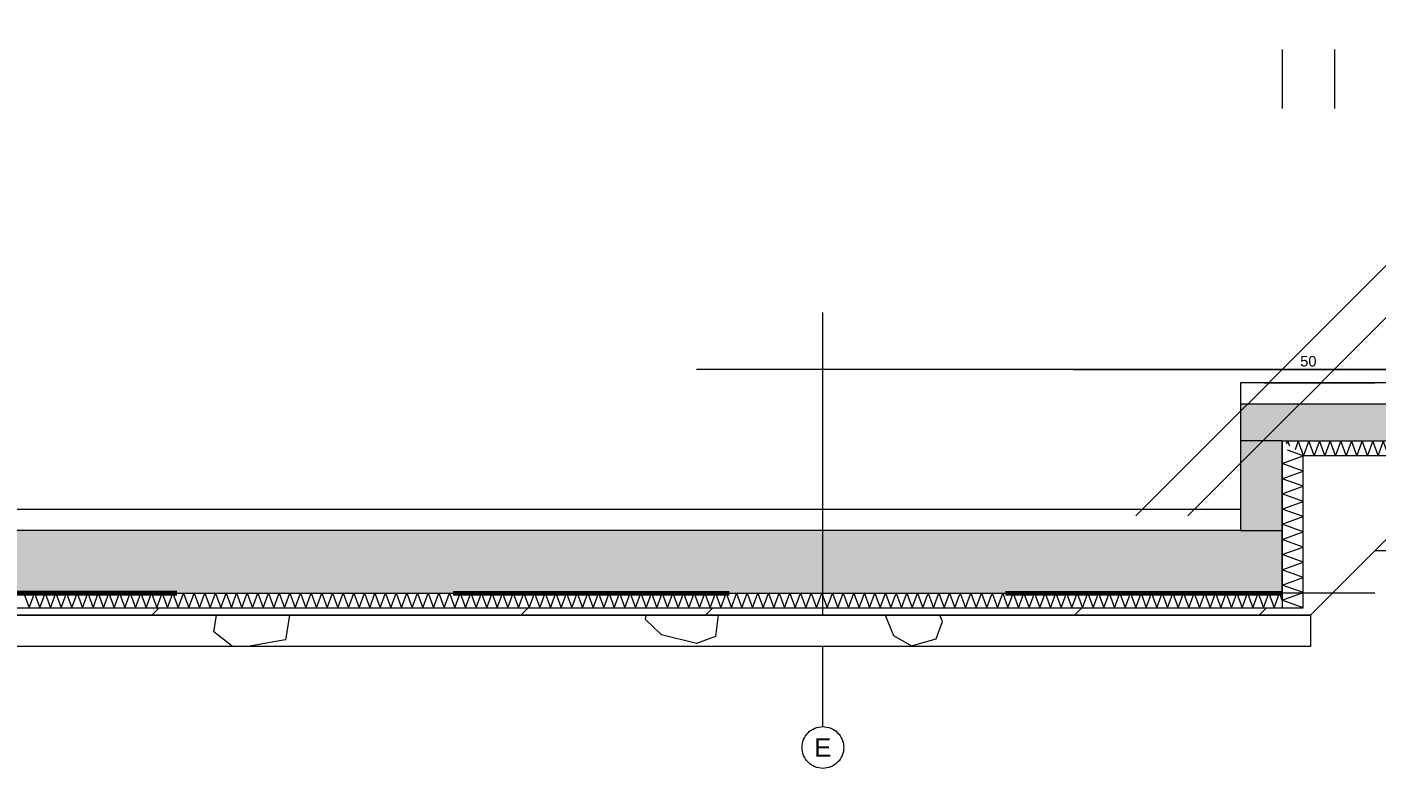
# Model space of a CAD drawing. Header units: metres. Extents: x -3716 to 31, y -1854 to 706.
# Tile 204 of 237: x -821 to -659, y 522 to 613. Entities that reach past the tile are written whole.
import ezdxf

# ---------------------------------------------------------------- set-up
doc = ezdxf.new("R2010")
doc.units = ezdxf.units.M
doc.header["$LTSCALE"] = 1.25
doc.header["$PDMODE"] = 1
doc.header["$PDSIZE"] = -2
doc.linetypes.add('Linienart-34', pattern=[4.233, 2.116, -2.117])
doc.linetypes.add('Linienart-53', pattern=[5.291531, 3.175, -1.058062, 0.352704, -0.705764])
doc.layers.get('0').update_dxf_attribs({"lineweight": 25})
doc.layers.add('00 -Bauelemente -Dämmung innen', color=7, linetype='Continuous', lineweight=9, true_color=0xff7fe6)
doc.layers.add('30 -35 Decken- 0 Decken', color=7, linetype='Continuous', lineweight=35, true_color=0x00ee00)
doc.layers.add('70 -71 Achsen- 1 Gebäudeachsen', color=7, linetype='Linienart-53', lineweight=18)
doc.layers.add('Keine', color=7, linetype='Continuous', lineweight=9)
doc.styles.add('Arial', font='arial.ttf')
doc.dimstyles.new('SIA_DIN1356', dxfattribs={"dimtxt": 1.258608, "dimasz": 2.80603, "dimexe": 2.5, "dimexo": 3.75, "dimgap": 0.625, "dimtad": 1, "dimdec": 3, "dimtxsty": 'Arial', "dimblk": 'VW_SLASH-1', "dimblk1": 'VW_SLASH-1', "dimblk2": 'VW_SLASH-1', "dimcen": 0, "dimdle": 2.5, "dimadec": 3, "dimazin": 0, "dimtfac": 1, "dimtdec": 3, "dimtix": 1, "dimtmove": 0, "dimatfit": 0, "dimldrblk": 'VW_FILLEDARROW-1', "dimfxl": 1, "dimfrac": 2, "dimtolj": 1, "dimarcsym": 0})

# ---------------------------------------------------------------- blocks, each defined once
blk = doc.blocks.new('Gruppe-1158')
at = {"color": 255, "linetype": 'Continuous', "lineweight": 5}
blk.add_wipeout([(-47.546, 11.588), (-29.021, 11.588), (-29.021, 11.728), (-47.546, 11.728)], dxfattribs=at).dxf.layer = '00 -Bauelemente -Dämmung innen'
blk = doc.blocks.new('Gruppe-1159')
at = {"layer": '00 -Bauelemente -Dämmung innen', "color": 7, "transparency": 33554687, "flags": 128}
blk.add_lwpolyline([(-41.075, 11.728), (-41.024, 11.588), (-40.973, 11.728), (-40.922, 11.588), (-40.871, 11.728), (-40.82, 11.588), (-40.769, 11.728), (-40.718, 11.588), (-40.667, 11.728), (-40.616, 11.588), (-40.565, 11.728), (-40.514, 11.588), (-40.463, 11.728), (-40.412, 11.588), (-40.361, 11.728), (-40.31, 11.588), (-40.259, 11.728), (-40.208, 11.588), (-40.157, 11.728), (-40.106, 11.588), (-40.055, 11.728), (-40.005, 11.588), (-39.954, 11.728), (-39.903, 11.588), (-39.852, 11.728), (-39.801, 11.588), (-39.75, 11.728), (-39.699, 11.588), (-39.648, 11.728), (-39.597, 11.588), (-39.546, 11.728), (-39.495, 11.588), (-39.444, 11.728), (-39.393, 11.588), (-39.342, 11.728), (-39.291, 11.588), (-39.24, 11.728), (-39.189, 11.588), (-39.138, 11.728), (-39.087, 11.588), (-39.036, 11.728), (-38.985, 11.588), (-38.934, 11.728), (-38.884, 11.588), (-38.833, 11.728), (-38.782, 11.588), (-38.731, 11.728), (-38.68, 11.588), (-38.629, 11.728), (-38.578, 11.588), (-38.527, 11.728), (-38.476, 11.588), (-38.425, 11.728), (-38.374, 11.588), (-38.323, 11.728), (-38.272, 11.588), (-38.221, 11.728), (-38.17, 11.588), (-38.119, 11.728), (-38.068, 11.588), (-38.017, 11.728), (-37.966, 11.588), (-37.915, 11.728), (-37.864, 11.588), (-37.813, 11.728), (-37.762, 11.588), (-37.712, 11.728), (-37.661, 11.588), (-37.61, 11.728), (-37.559, 11.588), (-37.508, 11.728), (-37.457, 11.588), (-37.406, 11.728), (-37.355, 11.588), (-37.304, 11.728), (-37.253, 11.588), (-37.202, 11.728), (-37.151, 11.588), (-37.1, 11.728), (-37.049, 11.588), (-36.998, 11.728), (-36.947, 11.588), (-36.896, 11.728), (-36.845, 11.588), (-36.794, 11.728), (-36.743, 11.588), (-36.692, 11.728), (-36.641, 11.588), (-36.59, 11.728), (-36.54, 11.588), (-36.489, 11.728), (-36.438, 11.588), (-36.387, 11.728), (-36.336, 11.588), (-36.285, 11.728), (-36.234, 11.588), (-36.183, 11.728), (-36.132, 11.588), (-36.081, 11.728), (-36.03, 11.588), (-35.979, 11.728), (-35.928, 11.588), (-35.877, 11.728), (-35.826, 11.588), (-35.775, 11.728), (-35.724, 11.588), (-35.673, 11.728), (-35.622, 11.588), (-35.571, 11.728), (-35.52, 11.588), (-35.469, 11.728), (-35.419, 11.588), (-35.368, 11.728), (-35.317, 11.588), (-35.266, 11.728), (-35.215, 11.588), (-35.164, 11.728), (-35.113, 11.588), (-35.062, 11.728), (-35.011, 11.588), (-34.96, 11.728), (-34.909, 11.588), (-34.858, 11.728), (-34.807, 11.588), (-34.756, 11.728), (-34.705, 11.588), (-34.654, 11.728), (-34.603, 11.588), (-34.552, 11.728), (-34.501, 11.588), (-34.45, 11.728), (-34.399, 11.588), (-34.348, 11.728), (-34.297, 11.588), (-34.247, 11.728), (-34.196, 11.588), (-34.145, 11.728), (-34.094, 11.588), (-34.043, 11.728), (-33.992, 11.588), (-33.941, 11.728), (-33.89, 11.588), (-33.839, 11.728), (-33.788, 11.588), (-33.737, 11.728), (-33.686, 11.588), (-33.635, 11.728), (-33.584, 11.588), (-33.533, 11.728), (-33.482, 11.588), (-33.431, 11.728), (-33.38, 11.588), (-33.329, 11.728), (-33.278, 11.588), (-33.227, 11.728), (-33.176, 11.588), (-33.125, 11.728), (-33.075, 11.588), (-33.024, 11.728), (-32.973, 11.588), (-32.922, 11.728), (-32.871, 11.588), (-32.82, 11.728), (-32.769, 11.588), (-32.718, 11.728), (-32.667, 11.588), (-32.616, 11.728), (-32.565, 11.588), (-32.514, 11.728), (-32.463, 11.588), (-32.412, 11.728), (-32.361, 11.588), (-32.31, 11.728), (-32.259, 11.588), (-32.208, 11.728), (-32.157, 11.588), (-32.106, 11.728), (-32.055, 11.588), (-32.004, 11.728), (-31.954, 11.588), (-31.903, 11.728), (-31.852, 11.588), (-31.801, 11.728), (-31.75, 11.588), (-31.699, 11.728), (-31.648, 11.588), (-31.597, 11.728), (-31.546, 11.588), (-31.495, 11.728), (-31.444, 11.588), (-31.393, 11.728), (-31.342, 11.588), (-31.291, 11.728), (-31.24, 11.588), (-31.189, 11.728), (-31.138, 11.588), (-31.087, 11.728), (-31.036, 11.588), (-30.985, 11.728), (-30.934, 11.588), (-30.883, 11.728), (-30.832, 11.588), (-30.782, 11.728), (-30.731, 11.588), (-30.68, 11.728), (-30.629, 11.588), (-30.578, 11.728), (-30.527, 11.588), (-30.476, 11.728), (-30.425, 11.588), (-30.374, 11.728), (-30.323, 11.588), (-30.272, 11.728), (-30.221, 11.588), (-30.17, 11.728), (-30.119, 11.588), (-30.068, 11.728), (-30.017, 11.588), (-29.966, 11.728), (-29.915, 11.588), (-29.864, 11.728), (-29.813, 11.588), (-29.762, 11.728), (-29.711, 11.588), (-29.661, 11.728), (-29.61, 11.588), (-29.559, 11.728), (-29.508, 11.588), (-29.457, 11.728), (-29.406, 11.588), (-29.355, 11.728), (-29.304, 11.588), (-29.253, 11.728), (-29.202, 11.588), (-29.151, 11.728), (-29.1, 11.588), (-29.049, 11.728), (-29.021, 11.651)], dxfattribs=at)
blk = doc.blocks.new('Gruppe-1160')
at = {"layer": '00 -Bauelemente -Dämmung innen', "color": 7, "linetype": 'Continuous', "lineweight": 9, "transparency": 33554687}
blk.add_line((-29.021, 11.728), (-47.546, 11.728), dxfattribs=at)
blk = doc.blocks.new('Gruppe-1161')
at = {"layer": '00 -Bauelemente -Dämmung innen', "color": 7, "linetype": 'Continuous', "lineweight": 9, "transparency": 33554687}
blk.add_line((-47.546, 11.588), (-29.021, 11.588), dxfattribs=at)
blk = doc.blocks.new('Gruppe-1162')
at = {"layer": '00 -Bauelemente -Dämmung innen', "color": 7, "transparency": 33554687}
for name in ['Gruppe-1160', 'Gruppe-1161']:
    blk.add_blockref(name, (0, 0), dxfattribs=at)
blk = doc.blocks.new('Gruppe-1163')
at = {"layer": '00 -Bauelemente -Dämmung innen', "color": 7}
blk.add_blockref('Gruppe-1158', (0, 0), dxfattribs=at)
at = {"layer": '00 -Bauelemente -Dämmung innen', "color": 7, "transparency": 33554687}
for name in ['Gruppe-1159', 'Gruppe-1162']:
    blk.add_blockref(name, (0, 0), dxfattribs=at)
blk = doc.blocks.new('Gruppe-1164')
at = {"layer": '00 -Bauelemente -Dämmung innen', "color": 7, "transparency": 33554687}
blk.add_blockref('Gruppe-1163', (0, 0), dxfattribs=at)
at = {"layer": '00 -Bauelemente -Dämmung innen', "color": 0, "flags": 1}
for tag in ['IFC_UUID', 'instanceID', 'prm0_name', 'prm0_type', 'prm0_value', 'prm1_name', 'prm1_type', 'prm1_value', 'prm2_name', 'prm2_type', 'prm2_value', 'prm3_name', 'prm3_type', 'prm3_value', 'prm4_name', 'prm4_type', 'prm4_value', 'prm5_name', 'prm5_type', 'prm5_value', 'prm6_name', 'prm6_type', 'prm6_value']:
    blk.add_attdef(tag, (-47.546, 11.588), '', height=0.00018, dxfattribs=at)
blk = doc.blocks.new('Gruppe-1172')
at = {"color": 255, "linetype": 'Continuous', "lineweight": 5}
blk.add_wipeout([(-28.821, 11.588), (-28.821, 13.048), (-29.021, 13.188), (-29.021, 11.588)], dxfattribs=at).dxf.layer = '00 -Bauelemente -Dämmung innen'
blk = doc.blocks.new('Gruppe-1173')
at = {"layer": '00 -Bauelemente -Dämmung innen', "color": 7, "transparency": 33554687, "flags": 128}
blk.add_lwpolyline([(-28.821, 11.588), (-29.021, 11.661), (-28.821, 11.734), (-29.021, 11.806), (-28.821, 11.879), (-29.021, 11.952), (-28.821, 12.025), (-29.021, 12.098), (-28.821, 12.17), (-29.021, 12.243), (-28.821, 12.316), (-29.021, 12.389), (-28.821, 12.462), (-29.021, 12.534), (-28.821, 12.607), (-29.021, 12.68), (-28.821, 12.753), (-29.021, 12.825), (-28.821, 12.898), (-29.021, 12.971), (-28.821, 13.044), (-28.97, 13.098)], dxfattribs=at)
blk = doc.blocks.new('Gruppe-1174')
at = {"layer": '00 -Bauelemente -Dämmung innen', "color": 7, "linetype": 'Continuous', "lineweight": 9, "transparency": 33554687}
blk.add_line((-29.021, 13.188), (-29.021, 11.588), dxfattribs=at)
blk = doc.blocks.new('Gruppe-1175')
at = {"layer": '00 -Bauelemente -Dämmung innen', "color": 7, "linetype": 'Continuous', "lineweight": 9, "transparency": 33554687}
blk.add_line((-28.821, 11.588), (-28.821, 13.048), dxfattribs=at)
blk = doc.blocks.new('Gruppe-1176')
at = {"layer": '00 -Bauelemente -Dämmung innen', "color": 7, "transparency": 33554687}
for name in ['Gruppe-1174', 'Gruppe-1175']:
    blk.add_blockref(name, (0, 0), dxfattribs=at)
blk = doc.blocks.new('Gruppe-1177')
at = {"layer": '00 -Bauelemente -Dämmung innen', "color": 7}
blk.add_blockref('Gruppe-1172', (0, 0), dxfattribs=at)
at = {"layer": '00 -Bauelemente -Dämmung innen', "color": 7, "transparency": 33554687}
for name in ['Gruppe-1176', 'Gruppe-1173']:
    blk.add_blockref(name, (0, 0), dxfattribs=at)
blk = doc.blocks.new('Gruppe-1178')
at = {"layer": '00 -Bauelemente -Dämmung innen', "color": 7, "transparency": 33554687}
blk.add_blockref('Gruppe-1177', (0, 0), dxfattribs=at)
at = {"layer": '00 -Bauelemente -Dämmung innen', "color": 0, "flags": 1}
for tag in ['IFC_UUID', 'instanceID', 'prm0_name', 'prm0_type', 'prm0_value', 'prm1_name', 'prm1_type', 'prm1_value', 'prm2_name', 'prm2_type', 'prm2_value', 'prm3_name', 'prm3_type', 'prm3_value', 'prm4_name', 'prm4_type', 'prm4_value', 'prm5_name', 'prm5_type', 'prm5_value', 'prm6_name', 'prm6_type', 'prm6_value']:
    blk.add_attdef(tag, (-29.021, 11.588), '', height=0.00018, dxfattribs=at)
blk = doc.blocks.new('Gruppe-1179')
at = {"color": 255, "linetype": 'Continuous', "lineweight": 5}
blk.add_wipeout([(-28.821, 13.048), (-25.921, 13.048), (-25.921, 13.188), (-29.021, 13.188)], dxfattribs=at).dxf.layer = '00 -Bauelemente -Dämmung innen'
blk = doc.blocks.new('Gruppe-1180')
at = {"layer": '00 -Bauelemente -Dämmung innen', "color": 7, "transparency": 33554687, "flags": 128}
for points in [[(-28.98, 13.16), (-28.97, 13.188), (-28.953, 13.14)], [(-25.921, 13.165), (-25.964, 13.048), (-26.015, 13.188), (-26.066, 13.048), (-26.117, 13.188), (-26.167, 13.048), (-26.218, 13.188), (-26.269, 13.048), (-26.32, 13.188), (-26.371, 13.048), (-26.422, 13.188), (-26.473, 13.048), (-26.524, 13.188), (-26.575, 13.048), (-26.626, 13.188), (-26.677, 13.048), (-26.728, 13.188), (-26.779, 13.048), (-26.83, 13.188), (-26.881, 13.048), (-26.932, 13.188), (-26.983, 13.048), (-27.034, 13.188), (-27.085, 13.048), (-27.136, 13.188), (-27.187, 13.048), (-27.238, 13.188), (-27.289, 13.048), (-27.339, 13.188), (-27.39, 13.048), (-27.441, 13.188), (-27.492, 13.048), (-27.543, 13.188), (-27.594, 13.048), (-27.645, 13.188), (-27.696, 13.048), (-27.747, 13.188), (-27.798, 13.048), (-27.849, 13.188), (-27.9, 13.048), (-27.951, 13.188), (-28.002, 13.048), (-28.053, 13.188), (-28.104, 13.048), (-28.155, 13.188), (-28.206, 13.048), (-28.257, 13.188), (-28.308, 13.048), (-28.359, 13.188), (-28.41, 13.048), (-28.46, 13.188), (-28.511, 13.048), (-28.562, 13.188), (-28.613, 13.048), (-28.664, 13.188), (-28.715, 13.048), (-28.766, 13.188), (-28.817, 13.048), (-28.868, 13.188), (-28.899, 13.103)]]:
    blk.add_lwpolyline(points, dxfattribs=at)
blk = doc.blocks.new('Gruppe-1181')
at = {"layer": '00 -Bauelemente -Dämmung innen', "color": 7, "linetype": 'Continuous', "lineweight": 9, "transparency": 33554687}
blk.add_line((-25.921, 13.188), (-29.021, 13.188), dxfattribs=at)
blk = doc.blocks.new('Gruppe-1182')
at = {"layer": '00 -Bauelemente -Dämmung innen', "color": 7, "linetype": 'Continuous', "lineweight": 9, "transparency": 33554687}
blk.add_line((-28.821, 13.048), (-25.921, 13.048), dxfattribs=at)
blk = doc.blocks.new('Gruppe-1183')
at = {"layer": '00 -Bauelemente -Dämmung innen', "color": 7, "transparency": 33554687}
for name in ['Gruppe-1181', 'Gruppe-1182']:
    blk.add_blockref(name, (0, 0), dxfattribs=at)
blk = doc.blocks.new('Gruppe-1184')
at = {"layer": '00 -Bauelemente -Dämmung innen', "color": 7}
blk.add_blockref('Gruppe-1179', (0, 0), dxfattribs=at)
at = {"layer": '00 -Bauelemente -Dämmung innen', "color": 7, "transparency": 33554687}
for name in ['Gruppe-1183', 'Gruppe-1180']:
    blk.add_blockref(name, (0, 0), dxfattribs=at)
blk = doc.blocks.new('Gruppe-1185')
at = {"layer": '00 -Bauelemente -Dämmung innen', "color": 7, "transparency": 33554687}
blk.add_blockref('Gruppe-1184', (0, 0), dxfattribs=at)
at = {"layer": '00 -Bauelemente -Dämmung innen', "color": 0, "flags": 1}
for tag in ['IFC_UUID', 'instanceID', 'prm0_name', 'prm0_type', 'prm0_value', 'prm1_name', 'prm1_type', 'prm1_value', 'prm2_name', 'prm2_type', 'prm2_value', 'prm3_name', 'prm3_type', 'prm3_value', 'prm4_name', 'prm4_type', 'prm4_value', 'prm5_name', 'prm5_type', 'prm5_value', 'prm6_name', 'prm6_type', 'prm6_value']:
    blk.add_attdef(tag, (-29.021, 13.048), '', height=0.00018, dxfattribs=at)
blk = doc.blocks.new('VW_SLASH-1')
at = {"color": 0, "linetype": 'ByBlock', "lineweight": -2, "transparency": 16777216}
blk.add_line((0.8909, 0), (-1, 0), dxfattribs=at)
at = {"color": 0, "lineweight": 20, "transparency": 16777216, "flags": 128}
blk.add_lwpolyline([(0.5001, 0.5001), (-0.5001, -0.5001)], dxfattribs=at)
blk = doc.blocks.new('*D1667')
at = {"layer": '30 -35 Decken- 0 Decken', "color": 0, "linetype": 'Continuous', "lineweight": -2}
for p, q in [((-29.021, 16.938), (-29.021, 16.373)), ((-28.521, 16.938), (-28.521, 16.373)), ((-31.827, 13.873), (-34.633, 13.873)), ((-28.521, 13.873), (-29.021, 13.873)), ((-25.715, 13.873), (-22.909, 13.873))]:
    blk.add_line(p, q, dxfattribs=at)
at = {"layer": 'Defpoints', "color": 0}
for p in [(-29.021, 13.873), (-29.021, 13.188), (-28.521, 13.188)]:
    blk.add_point(p, dxfattribs=at)
at = {"layer": '30 -35 Decken- 0 Decken', "color": 0, "lineweight": -2, "xscale": 2.8060302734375, "yscale": 2.8060302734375, "zscale": 2.8060302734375}
blk.add_blockref('VW_SLASH-1', (-29.021, 13.873), dxfattribs=at)
at = {"layer": '30 -35 Decken- 0 Decken', "color": 0, "lineweight": -2, "xscale": 2.8060302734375, "yscale": 2.8060302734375, "zscale": 2.8060302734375, "rotation": 180}
blk.add_blockref('VW_SLASH-1', (-28.521, 13.873), dxfattribs=at)
at = {"layer": '30 -35 Decken- 0 Decken', "color": 0, "lineweight": 9, "insert": (-28.771, 13.95), "char_height": 0.1007, "attachment_point": 5, "style": 'Arial'}
blk.add_mtext('\\A1;50', dxfattribs=at)
blk = doc.blocks.new('VW_FILLEDARROW-1')
at = {"linetype": 'Continuous', "lineweight": 0, "transparency": 16777216}
blk.add_hatch(color=0, dxfattribs=at).paths.add_polyline_path([(-1.4144, 0.379), (0, 0), (-1.4144, -0.379)])
at = {"color": 0, "lineweight": 5, "transparency": 16777216, "flags": 128}
blk.add_lwpolyline([(-1.4144, 0.379), (0, 0), (-1.4144, -0.379)], close=True, dxfattribs=at)
blk = doc.blocks.new('*D1669')
at = {"layer": '30 -35 Decken- 0 Decken', "color": 0, "linetype": 'Continuous', "lineweight": -2}
for p, q in [((-25.635, 16.549), (-25.635, 19.355)), ((-29.195, 13.743), (-28.135, 13.743)), ((-25.635, 11.733), (-25.635, 13.743)), ((-29.195, 11.733), (-28.135, 11.733)), ((-25.635, 8.927), (-25.635, 6.121))]:
    blk.add_line(p, q, dxfattribs=at)
at = {"layer": 'Defpoints', "color": 0}
for p in [(-25.635, 13.743), (-25.445, 13.743), (-25.445, 11.733)]:
    blk.add_point(p, dxfattribs=at)
at = {"layer": '30 -35 Decken- 0 Decken', "color": 0, "lineweight": -2, "xscale": 2.8060302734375, "yscale": 2.8060302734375, "zscale": 2.8060302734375}
for p, rotation in [((-25.635, 13.743), 270), ((-25.635, 11.733), 90)]:
    blk.add_blockref('VW_SLASH-1', p, dxfattribs=dict(at, rotation=rotation))
at = {"layer": '30 -35 Decken- 0 Decken', "color": 0, "lineweight": 9, "insert": (-25.72, 12.738), "char_height": 0.1007, "attachment_point": 5, "rotation": 90, "style": 'Arial'}
blk.add_mtext('\\A1;2,01', dxfattribs=at)
blk = doc.blocks.new('Gruppe-1235')
at = {"color": 255, "transparency": 33554687}
blk.add_wipeout([(-33.421, 10.05), (-33.441, 10.051), (-33.46, 10.054), (-33.479, 10.059), (-33.498, 10.065), (-33.515, 10.074), (-33.532, 10.084), (-33.548, 10.095), (-33.562, 10.109), (-33.576, 10.123), (-33.587, 10.139), (-33.597, 10.156), (-33.606, 10.173), (-33.612, 10.192), (-33.617, 10.211), (-33.62, 10.23), (-33.621, 10.25), (-33.62, 10.27), (-33.617, 10.289), (-33.612, 10.308), (-33.606, 10.326), (-33.597, 10.344), (-33.587, 10.361), (-33.576, 10.377), (-33.562, 10.391), (-33.548, 10.405), (-33.532, 10.416), (-33.515, 10.426), (-33.498, 10.435), (-33.479, 10.441), (-33.46, 10.446), (-33.441, 10.449), (-33.421, 10.45), (-33.401, 10.449), (-33.382, 10.446), (-33.363, 10.441), (-33.344, 10.435), (-33.327, 10.426), (-33.31, 10.416), (-33.294, 10.405), (-33.28, 10.391), (-33.266, 10.377), (-33.255, 10.361), (-33.245, 10.344), (-33.236, 10.326), (-33.23, 10.308), (-33.225, 10.289), (-33.222, 10.27), (-33.221, 10.25), (-33.222, 10.23), (-33.225, 10.211), (-33.23, 10.192), (-33.236, 10.173), (-33.245, 10.156), (-33.255, 10.139), (-33.266, 10.123), (-33.28, 10.109), (-33.294, 10.095), (-33.31, 10.084), (-33.327, 10.074), (-33.344, 10.065), (-33.363, 10.059), (-33.382, 10.054), (-33.401, 10.051)], dxfattribs=at).dxf.layer = 'Keine'
at = {"layer": '70 -71 Achsen- 1 Gebäudeachsen', "transparency": 33554687}
blk.add_line((-33.421, 10.45), (-33.421, 14.714), dxfattribs=at)
at = {"layer": 'Keine', "transparency": 33554687, "flags": 128}
blk.add_lwpolyline([(-33.421, 10.05), (-33.441, 10.051), (-33.46, 10.054), (-33.479, 10.059), (-33.498, 10.065), (-33.515, 10.074), (-33.532, 10.084), (-33.548, 10.095), (-33.562, 10.109), (-33.576, 10.123), (-33.587, 10.139), (-33.597, 10.156), (-33.606, 10.173), (-33.612, 10.192), (-33.617, 10.211), (-33.62, 10.23), (-33.621, 10.25), (-33.62, 10.27), (-33.617, 10.289), (-33.612, 10.308), (-33.606, 10.326), (-33.597, 10.344), (-33.587, 10.361), (-33.576, 10.377), (-33.562, 10.391), (-33.548, 10.405), (-33.532, 10.416), (-33.515, 10.426), (-33.498, 10.435), (-33.479, 10.441), (-33.46, 10.446), (-33.441, 10.449), (-33.421, 10.45), (-33.401, 10.449), (-33.382, 10.446), (-33.363, 10.441), (-33.344, 10.435), (-33.327, 10.426), (-33.31, 10.416), (-33.294, 10.405), (-33.28, 10.391), (-33.266, 10.377), (-33.255, 10.361), (-33.245, 10.344), (-33.236, 10.326), (-33.23, 10.308), (-33.225, 10.289), (-33.222, 10.27), (-33.221, 10.25), (-33.222, 10.23), (-33.225, 10.211), (-33.23, 10.192), (-33.236, 10.173), (-33.245, 10.156), (-33.255, 10.139), (-33.266, 10.123), (-33.28, 10.109), (-33.294, 10.095), (-33.31, 10.084), (-33.327, 10.074), (-33.344, 10.065), (-33.363, 10.059), (-33.382, 10.054), (-33.401, 10.051)], close=True, dxfattribs=at)
at = {"layer": 'Keine', "transparency": 33554687, "insert": (-33.421, 10.25), "char_height": 0.176, "attachment_point": 5, "line_spacing_factor": 0.970891, "style": 'Arial'}
blk.add_mtext('E', dxfattribs=at)
blk = doc.blocks.new('_Feinplanum 2D-8 (3D)')
at = {"layer": '30 -35 Decken- 0 Decken', "color": 7, "linetype": 'Continuous', "lineweight": 9}
blk.add_line((-28.13099996, 12.138), (-26.02099996, 12.138), dxfattribs=at)
at = {"color": 255, "linetype": 'Continuous', "lineweight": 9}
blk.add_wipeout([(-47.34599996, 11.518), (-28.75099996, 11.518), (-28.75099996, 11.218), (-47.34599996, 11.218)], dxfattribs=at).dxf.layer = '30 -35 Decken- 0 Decken'
at = {"layer": '30 -35 Decken- 0 Decken', "linetype": 'Continuous', "lineweight": 9}
h = blk.add_hatch(dxfattribs=at)
h.set_pattern_fill('Mörtel_Putz sehr fein SRF', style=0, pattern_type=2)
h.set_pattern_definition([(19.983, (0, 0), (3.0513, -2.96883), [0.19305, -3.66798]), (-13.8697, (0.1815, 0.066), (3.0513, -2.96883), [0.34402, -6.53646]), (-44.215, (0.5155, -0.0165), (-0.57727, -4.2883), [0.21286, -4.0444]), (-97.667, (0.668, -0.165), (-3.62857, -1.31948), [0.21635, -4.11064]), (-160.017, (0.639, -0.3794), (-6.67987, 1.64935), [0.19305, -3.66798]), (166.1303, (0.4577, -0.4453), (-9.73117, 4.61818), [0.34402, -6.53646]), (135.785, (0.1237, -0.363), (0.57727, 4.2883), [0.21286, -4.0444]), (82.333, (-0.029, -0.2145), (3.62857, 1.31948), [0.21635, -4.11064]), (-110.556, (-1.1957, 1.773), (4.232, -2.40967), [0.17615, -4.14553]), (-67.195, (-1.2576, 1.608), (4.232, -2.40967), [0.28547, -6.7182]), (-29.657, (-1.147, 1.345), (5.74945, 1.63685), [0.1985, -4.67145]), (15.8914, (-0.9746, 1.2468), (1.51744, 4.04652), [0.24366, -5.73426]), (69.444, (-0.74, 1.3135), (-4.232, 2.40967), [0.17615, -4.14553]), (112.805, (-0.6783, 1.4784), (-1.51744, -4.04652), [0.28547, -6.7182]), (150.343, (-0.789, 1.7415), (-1.51744, -4.0465), [0.1985, -4.67145]), (-164.1086, (-0.9614, 1.8398), (-4.232, 2.40967), [0.24366, -5.73426]), (-136.779, (0.742, -1.897), (2.8039, -7.0097), [0.1879, -9.2051]), (-68.199, (0.605, -2.025), (9.6487, -0.5773), [0.151, -7.3987]), (-3.424, (0.6614, -2.166), (6.8448, 6.4325), [0.1933, -9.4726]), (43.221, (0.8544, -2.177), (-2.8039, 7.0097), [0.1879, -9.2051]), (111.801, (0.991, -2.0485), (-9.6487, 0.5773), [0.151, -7.3987]), (176.576, (0.935, -1.908), (-6.8448, -6.4325), [0.1933, -9.4726]), (142.046, (-1.1546, -1.1546), (-0.65974, -4.0409), [0.26147, -4.9679]), (80.727, (-1.3606, -0.994), (-4.7831, -0.82468), [0.20472, -3.8897]), (41.795, (-1.3278, -0.7917), (-4.78312, -0.82468), [0.36503, -6.93556]), (9.782, (-1.0555, -0.5485), (-4.12338, 3.21623), [0.2427, -4.611]), (-37.954, (-0.8165, -0.5072), (0.65974, 4.0409), [0.26147, -4.9679]), (-99.273, (-0.6102, -0.668), (5.44286, 4.8656), [0.40944, -3.68497]), (-170.218, (-0.6763, -1.072), (4.12338, -3.21623), [0.48537, -4.36832])])
h.paths.add_polyline_path([(-47.34599996, 11.518), (-28.75099996, 11.518), (-28.75099996, 11.218), (-47.34599996, 11.218)])
at = {"layer": '30 -35 Decken- 0 Decken', "color": 7, "linetype": 'Continuous', "lineweight": 9}
for q in [(-28.13099996, 12.138), (-28.75099996, 11.218)]:
    blk.add_line((-28.75099996, 11.518), q, dxfattribs=at)
at = {"layer": '30 -35 Decken- 0 Decken', "color": 7, "linetype": 'Continuous', "lineweight": 9, "flags": 128}
blk.add_lwpolyline([(-47.34599996, 11.518), (-28.75099996, 11.518), (-28.75099996, 11.218), (-47.34599996, 11.218)], close=True, dxfattribs=at)
blk = doc.blocks.new('_FU_2D LP11 (3D)')
at = {"layer": '00 -Bauelemente -Dämmung innen', "color": 7}
blk.add_blockref('Gruppe-1164', (0, 0), dxfattribs=at)
at = {"color": 255, "linetype": 'Continuous', "lineweight": 9}
blk.add_wipeout([(-25.29599996, 13.743), (-29.42099996, 13.743), (-29.42099996, 13.538), (-25.29599996, 13.538)], dxfattribs=at).dxf.layer = '30 -35 Decken- 0 Decken'
at = {"layer": '30 -35 Decken- 0 Decken', "color": 7, "linetype": 'Continuous', "lineweight": 9, "flags": 128}
blk.add_lwpolyline([(-25.29599996, 13.743), (-29.42099996, 13.743), (-29.42099996, 13.538), (-25.29599996, 13.538)], close=True, dxfattribs=at)
at = {"layer": '00 -Bauelemente -Dämmung innen', "color": 7}
blk.add_blockref('Gruppe-1178', (0, 0), dxfattribs=at)
blk.add_blockref('Gruppe-1185', (0, 0), dxfattribs=at)
at = {"color": 255, "linetype": 'Continuous', "lineweight": 9}
blk.add_wipeout([(-50.39599996, 10.843), (-47.34599996, 10.843), (-47.34599996, 11.588), (-28.82099996, 11.588), (-28.82099996, 13.048), (-26.02099996, 13.048), (-26.02099996, 12.978), (-27.29099996, 12.978), (-28.75099996, 11.518), (-46.48857356, 11.518), (-47.26357356, 10.743), (-50.47842637, 10.743), (-52.71342637, 12.978), (-54.2, 12.978), (-54.2, 13.048), (-50.39599996, 13.048)], dxfattribs=at).dxf.layer = '30 -35 Decken- 0 Decken'
at = {"layer": '30 -35 Decken- 0 Decken', "linetype": 'Continuous', "lineweight": 9}
h = blk.add_hatch(dxfattribs=at)
h.set_pattern_fill('5_Beton unbewehrt', style=0, pattern_type=2)
h.set_pattern_definition([(-135, (0, 0), (0.883883, -0.883883), [2.12132, -1.41421])])
h.paths.add_polyline_path([(-50.39599996, 10.843), (-47.34599996, 10.843), (-47.34599996, 11.588), (-28.82099996, 11.588), (-28.82099996, 13.048), (-26.02099996, 13.048), (-26.02099996, 12.978), (-27.29099996, 12.978), (-28.75099996, 11.518), (-46.48857356, 11.518), (-47.26357356, 10.743), (-50.47842637, 10.743), (-52.71342637, 12.978), (-54.2, 12.978), (-54.2, 13.048), (-50.39599996, 13.048)])
at = {"layer": '30 -35 Decken- 0 Decken', "color": 7, "linetype": 'Continuous', "lineweight": 9, "flags": 128}
blk.add_lwpolyline([(-50.39599996, 10.843), (-47.34599996, 10.843), (-47.34599996, 11.588), (-28.82099996, 11.588), (-28.82099996, 13.048), (-26.02099996, 13.048), (-26.02099996, 12.978), (-27.29099996, 12.978), (-28.75099996, 11.518), (-46.48857356, 11.518), (-47.26357356, 10.743), (-50.47842637, 10.743), (-52.71342637, 12.978), (-54.2, 12.978), (-54.2, 13.048), (-50.39599996, 13.048)], close=True, dxfattribs=at)
at = {"color": 255, "linetype": 'Continuous', "lineweight": 9}
blk.add_wipeout([(-47.79599996, 12.533), (-29.42099996, 12.533), (-29.42099996, 12.328), (-47.79599996, 12.328)], dxfattribs=at).dxf.layer = '30 -35 Decken- 0 Decken'
at = {"layer": '30 -35 Decken- 0 Decken', "color": 7, "linetype": 'Continuous', "lineweight": 9, "flags": 128}
blk.add_lwpolyline([(-47.79599996, 12.533), (-29.42099996, 12.533), (-29.42099996, 12.328), (-47.79599996, 12.328)], close=True, dxfattribs=at)
at = {"color": 255, "linetype": 'Continuous', "lineweight": 9}
blk.add_wipeout([(-29.42099996, 12.328), (-47.79599996, 12.328), (-47.79599996, 11.728), (-29.02099996, 11.728), (-29.02099996, 13.188), (-25.92099996, 13.188), (-25.92099996, 12.538), (-24.42099996, 12.538), (-24.42099996, 13.288), (-24.97134839, 13.288), (-24.97134839, 13.538), (-29.42099996, 13.538)], dxfattribs=at).dxf.layer = '30 -35 Decken- 0 Decken'
at = {"layer": '30 -35 Decken- 0 Decken', "linetype": 'Continuous', "lineweight": 9}
h = blk.add_hatch(dxfattribs=at)
h.set_pattern_fill('Stahlbeton1  SRF', style=0, pattern_type=2)
h.set_pattern_definition([(45, (0, 0), (0.07071068, -0.07071068), []), (45, (0.03536, -0.03536), (0.07071068, -0.07071068), [0.075, -0.05])])
h.paths.add_polyline_path([(-29.42099996, 12.328), (-47.79599996, 12.328), (-47.79599996, 11.728), (-29.02099996, 11.728), (-29.02099996, 13.188), (-25.92099996, 13.188), (-25.92099996, 12.538), (-24.42099996, 12.538), (-24.42099996, 13.288), (-24.97134839, 13.288), (-24.97134839, 13.538), (-29.42099996, 13.538)])
at = {"layer": '30 -35 Decken- 0 Decken', "color": 7, "linetype": 'Continuous', "lineweight": 9}
for p, q in [((-29.02099996, 13.188), (-29.42099996, 13.188)), ((-29.42099996, 12.328), (-29.02099996, 12.328))]:
    blk.add_line(p, q, dxfattribs=at)
at = {"layer": '30 -35 Decken- 0 Decken', "color": 7, "linetype": 'Continuous', "lineweight": 9, "flags": 128}
blk.add_lwpolyline([(-29.42099996, 12.328), (-47.79599996, 12.328), (-47.79599996, 11.728), (-29.02099996, 11.728), (-29.02099996, 13.188), (-25.92099996, 13.188), (-25.92099996, 12.538), (-24.42099996, 12.538), (-24.42099996, 13.288), (-24.97134839, 13.288), (-24.97134839, 13.538), (-29.42099996, 13.538)], close=True, dxfattribs=at)
at = {"layer": 'Keine', "linetype": 'Linienart-34', "lineweight": 70, "flags": 128}
blk.add_lwpolyline([(-47.54599873, 11.73267764), (-29.02099996, 11.728), (-29.02099996, 13.188), (-28.52099996, 13.188)], dxfattribs=at)
at = {"layer": '30 -35 Decken- 0 Decken', "color": 7, "linetype": 'Continuous', "lineweight": 9}
dim = blk.add_linear_dim(base=(-25.63488087, 13.743), p1=(-25.44501162, 11.733), p2=(-25.44501162, 13.743), angle=270, text='2,01', dimstyle='SIA_DIN1356', override={"dimtxt": 0.100689, "dimgap": 0.025, "dimdec": 8, "dimpost": '<>', "dimtxsty": 'Arial', "dimtmove": 2}, dxfattribs=at)
dim.commit()
dim.dimension.update_dxf_attribs({"geometry": '*D1669', "text_midpoint": (-25.72034441, 12.738)})
dim = blk.add_linear_dim(base=(-29.02099996, 13.87310489), p1=(-28.52099996, 13.188), p2=(-29.02099996, 13.188), text='50', dimstyle='SIA_DIN1356', override={"dimtxt": 0.100689, "dimgap": 0.025, "dimdec": 8, "dimpost": '<>', "dimtxsty": 'Arial', "dimtmove": 2}, dxfattribs=at)
dim.commit()
dim.dimension.update_dxf_attribs({"geometry": '*D1667', "text_midpoint": (-28.77099996, 13.94950645)})
at = {"layer": '70 -71 Achsen- 1 Gebäudeachsen', "color": 7, "transparency": 33554687}
blk.add_blockref('Gruppe-1235', (0, 0), dxfattribs=at)

msp = doc.modelspace()

# ---------------------------------------------------------------- block references
at = {"layer": 'Keine', "color": 1, "xscale": 12.5, "yscale": 12.5, "zscale": 12.5}
msp.add_blockref('_FU_2D LP11 (3D)', (-307.66, 398.18), dxfattribs=at)

# ---------------------------------------------------------------- next in the draw order: block references
msp.add_blockref('_Feinplanum 2D-8 (3D)', (-307.66, 398.18), dxfattribs=at)

doc.saveas('drawing.dxf')
